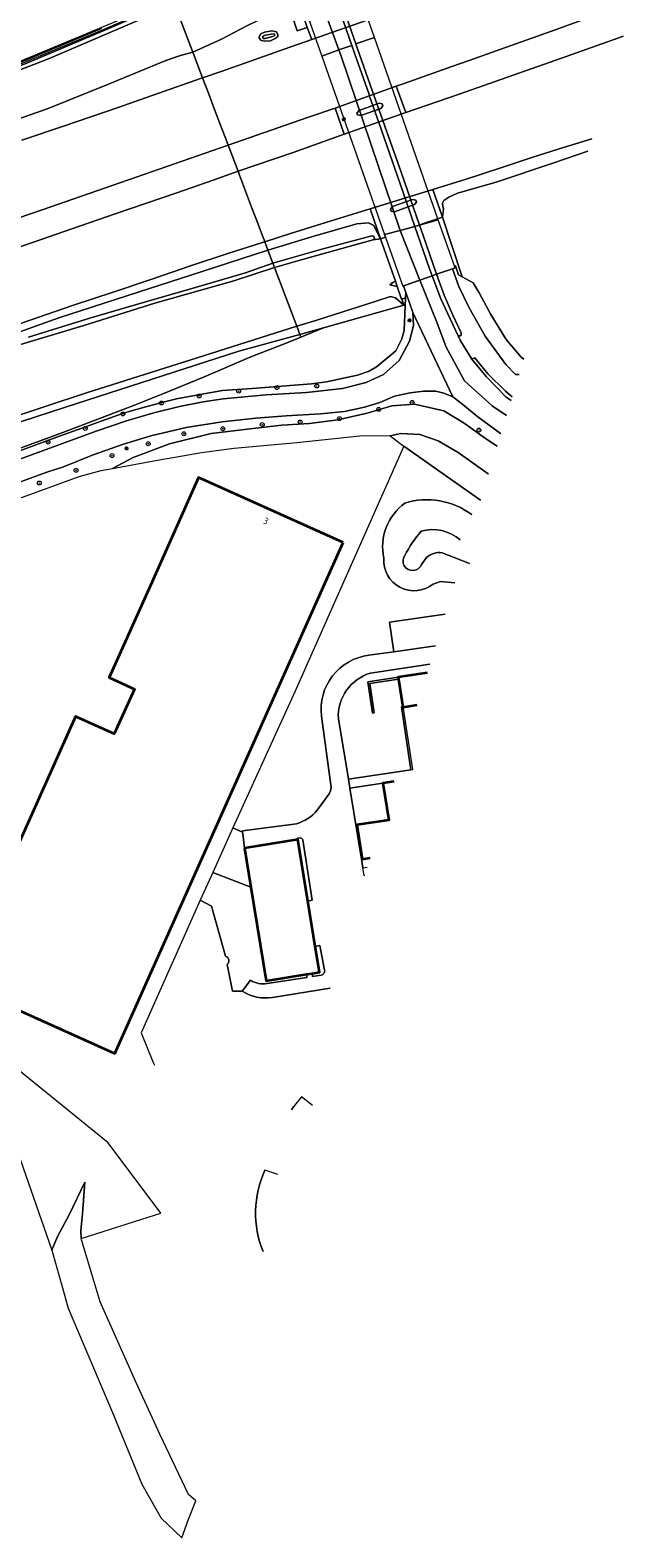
# Model space of a CAD drawing. Extents: x 152761 to 155748, y 459947 to 462743.
# Tile 48 of 256: x 154042 to 154167, y 459947 to 460258. Entities that reach past the tile are written whole.
import ezdxf
from ezdxf.enums import TextEntityAlignment as Align

# ---------------------------------------------------------------- set-up
doc = ezdxf.new("R2010")
doc.units = 0
doc.header["$LTSCALE"] = 0.75
doc.layers.get('0').update_dxf_attribs({"linetype": 'CONTINUOUS'})
for name, color, linetype, lineweight in [('B-RO-GR-BEPLANTING_CULTUUR_BOSPLANTSOEN-GV', 251, 'CONTINUOUS', 18), ('B-RO-GR-BOOM-S', 96, 'CONTINUOUS', 25), ('B-RO-GR-BOS_GEMENGD-GV', 251, 'CONTINUOUS', 13), ('B-RO-GR-BOS_LOOF-GV', 251, 'CONTINUOUS', 13), ('B-RO-GR-GRAS-GV', 251, 'CONTINUOUS', 13), ('B-RO-GR-GROENVOORZIENING-GV', 251, 'CONTINUOUS', 18), ('B-RO-GR-STRUIK-GV', 251, 'CONTINUOUS', 13), ('B-RO-IE-TERREINAFSCHEIDING_KUNSTMATIG_HEKWERK-G', 251, 'IE-TERREINAFSCHEIDING-KUNSTMATIG', 18), ('B-RO-IE-TERREINAFSCHEIDING_KUNSTMATIG_MUUR-GV', 251, 'CONTINUOUS', 18), ('B-RO-KL-ET_LS_OV_LICHTMAST-S', 251, 'CONTINUOUS', 25), ('B-RO-KW-KUNSTWERK-GV', 251, 'CONTINUOUS', 18), ('B-RO-KW-KUNSTWERK_DEK-GV', 6, 'CONTINUOUS', 18), ('B-RO-KW-KUNSTWERK_GELUIDSWERING_SCHERM-G', 251, 'CONTINUOUS', 18), ('B-RO-OG-BEBOUWING-GV', 6, 'CONTINUOUS', 35), ('B-RO-OG-BEBOUWING-T18', 1, 'CONTINUOUS', 18), ('B-RO-OG-TERREIN_CULTUURSCHEIDING-GV', 251, 'CONTINUOUS', 18), ('B-RO-OG-TERREIN_ONBEGROEID-GV', 251, 'CONTINUOUS', 18), ('B-RO-OG-WATER-GV', 251, 'CONTINUOUS', 18), ('B-RO-OG-WATER_SLOOT-GV', 251, 'CONTINUOUS', 18), ('B-RO-VH-VERHARDING_ASFALT-GV', 251, 'CONTINUOUS', 18), ('B-RO-VH-VERHARDING_BETONSTRAATSTEEN-GV', 251, 'CONTINUOUS', 18), ('B-RO-VH-VERHARDING_GESLOTEN-GV', 251, 'CONTINUOUS', 18), ('B-RO-VH-VERHARDING_HALFVERHARDING_GRIND-GV', 251, 'CONTINUOUS', 18), ('B-RO-VH-VERHARDING_OPEN-GV', 251, 'CONTINUOUS', 18), ('B-RO-VH-VERHARDING_TEGEL-GV', 251, 'CONTINUOUS', 18)]:
    doc.layers.add(name, color=color, linetype=linetype, lineweight=lineweight)
doc.styles.add('NLCS-ISO-M200-T18', font='NLCS-ISO.ttf', dxfattribs={"height": 0.36})
doc.linetypes.add('IE-TERREINAFSCHEIDING-KUNSTMATIG', pattern='A,4,[82,NLCS.SHX,S=0.75,R=90,X=0,Y=0],4,-2', length=10)

# ---------------------------------------------------------------- blocks, each defined once
blk = doc.blocks.new('SKL-ET_OV_LICHTMAST-SO')
at = {"color": 0, "linetype": 'ByBlock', "lineweight": 18}
for points in [[(-1.2, 0), (-2, 0)], [(-1.4, 1.4), (-0.9, 0.9)], [(0, 2), (0, 1.2)], [(0.9, 0.9), (1.4, 1.4)], [(2, 0), (1.2, 0)], [(-1.4, -1.4), (-0.9, -0.9)], [(0, -1.2), (0, -2)], [(0.9, -0.9), (1.4, -1.4)]]:
    blk.add_lwpolyline(points, dxfattribs=at)
blk.add_circle((0, 0), 1, dxfattribs=at)
blk = doc.blocks.new('SGR-BOOM_01-SO')
at = {"linetype": 'ByBlock', "lineweight": 18}
h = blk.add_hatch(color=0, dxfattribs=at)
h.dxf.hatch_style = 1
edge = h.paths.add_edge_path()
edge.add_arc((0, 0), 0.25, 0, 360)
at = {"color": 0, "linetype": 'ByBlock', "lineweight": 18}
for radius in [2, 0.25]:
    blk.add_circle((0, 0), radius, dxfattribs=at)

msp = doc.modelspace()

# ---------------------------------------------------------------- linework, layer by layer
at = {"layer": 'B-RO-GR-BEPLANTING_CULTUUR_BOSPLANTSOEN-GV', "flags": 128}
for points in [[(154036.107, 460046.624), (154034.392, 460046.831), (154033.179, 460046.719), (154033.185, 460045.291), (154046.776, 460006.429), (154047.996, 460009.216), (154050.361, 460013.709), (154053.609, 460020.467), (154053.107, 460013.929), (154052.798, 460010.489), (154052.821, 460008.807), (154065.339, 460012.83), (154069.244, 460014.081), (154058.429, 460028.581)], [(154053.107, 460013.929), (154053.609, 460020.467), (154050.361, 460013.709), (154047.996, 460009.216), (154046.776, 460006.429), (154048.562, 460000.125), (154048.597, 460000), (154048.632, 459999.875), (154050.16, 459994.479), (154059.437, 459972.583), (154065.37, 459958.179), (154069.333, 459951.146), (154073.566, 459947.111), (154074.911, 459950.745), (154076.49, 459954.749), (154074.941, 459956.042), (154069.057, 459968.489), (154064.043, 459979.416), (154056.779, 459995.759), (154055.531, 459999.875), (154055.493, 460000), (154055.455, 460000.125), (154052.821, 460008.807), (154052.798, 460010.489)]]:
    msp.add_lwpolyline(points, close=True, dxfattribs=at)
at = {"layer": 'B-RO-GR-BOS_GEMENGD-GV', "flags": 128}
for points in [[(154157.247, 460232.978), (154150.015, 460230.532), (154138.337, 460226.647), (154130.383, 460224.316), (154128.603, 460223.546), (154127.549, 460222.806), (154127.303, 460222.318), (154127.336, 460221.66), (154127.499, 460221.045), (154127.317, 460219.393), (154131.372, 460207.089), (154133.612, 460205.875), (154134.832, 460203.813), (154137.27, 460199.343), (154140.41, 460194.156), (154143.535, 460190.563), (154144.051, 460190.11)], [(154026.461, 460164.492), (154044.877, 460171.189), (154055.915, 460175.251), (154062.166, 460177.393), (154067.822, 460179.037), (154073.106, 460180.373), (154077.97, 460181.351), (154082.093, 460181.957), (154090.984, 460182.737), (154099.296, 460183.248), (154106.718, 460184.069), (154111.549, 460185.297), (154115.128, 460186.94), (154118.39, 460189.813), (154120.528, 460193.844), (154121.302, 460197.048), (154121.193, 460199.721), (154120.434, 460201.933), (154119.749, 460203.9), (154119.7, 460202.762), (154119.413, 460196.056), (154118.928, 460194.33), (154117.655, 460191.847), (154115.654, 460190.097), (154113.686, 460188.566), (154112.17, 460187.659), (154109.807, 460186.846), (154106.926, 460186.188), (154103.41, 460185.439), (154100.332, 460185.03), (154088.082, 460184.094), (154082.004, 460183.656), (154076.613, 460182.719), (154072.488, 460181.938), (154069.75, 460181.233), (154066.186, 460180.315), (154061.774, 460179.051), (154061.388, 460178.941), (154046.905, 460173.69), (154025.639, 460165.878)]]:
    msp.add_lwpolyline(points, dxfattribs=at)
at = {"layer": 'B-RO-GR-BOS_LOOF-GV', "flags": 128}
for points in [[(153796.957, 460167.274), (153827.252, 460177.623), (153861.283, 460189.176), (153881.46, 460196.148), (153891.383, 460199.577), (153917.903, 460208.707), (153947.768, 460219.056), (153981.909, 460230.868), (154005.853, 460239.247), (154006.642, 460239.519), (154007.841, 460239.943), (154016.154, 460242.852), (154034.756, 460249.396), (154041.084, 460251.602), (154057.009, 460258.317)], [(154135.102, 460161.037), (154119.363, 460172.205), (154096.9, 460121.511), (154084.131, 460093.468)], [(154132.848, 460148.025), (154127.205, 460150.217)], [(154127.205, 460150.217), (154132.848, 460148.025)], [(154124.026, 460149.207), (154122.999, 460147.799)], [(154122.999, 460147.799), (154124.026, 460149.207)], [(154125.37, 460143.748), (154126.903, 460144.271), (154129.867, 460144.032)], [(154129.867, 460144.032), (154126.903, 460144.271), (154125.37, 460143.748)], [(154112.099, 460129.066), (154117.249, 460129.754), (154116.372, 460135.908), (154127.877, 460137.564)], [(154101.503, 460097.112), (154103.957, 460100.521), (154104.251, 460101.127), (154104.341, 460101.794), (154102.377, 460116.525)], [(154084.131, 460093.468), (154086.117, 460092.601), (154086.089, 460092.861), (154097.196, 460094.339)], [(154082.604, 460067.007), (154079.677, 460077.373), (154077.337, 460078.601), (154065.187, 460051.238), (154067.655, 460045.108), (154067.926, 460044.557)], [(154086.052, 460059.813), (154084.056, 460059.831), (154082.918, 460065.307)], [(154104.132, 460060.428), (154092.269, 460058.548)], [(154096.168, 460035.35), (154096.606, 460035.978)]]:
    msp.add_lwpolyline(points, dxfattribs=at)
at = {"layer": 'B-RO-GR-BOS_LOOF-GV'}
for points in [[(154119.567, 460160.441, 0.2979672), (154115.21, 460149.081)], [(154115.21, 460149.081, -0.2979672), (154119.567, 460160.441)], [(154133.315, 460158.074, 0.2409756), (154119.567, 460160.441)], [(154119.567, 460160.441, -0.2409756), (154133.315, 460158.074)], [(154119.516, 460149.656, -0.0535765), (154122.901, 460154.635)], [(154122.901, 460154.635, 0.0535765), (154119.516, 460149.656)], [(154122.901, 460154.635, -0.2566604), (154130.963, 460152.854)], [(154130.963, 460152.854, 0.2566604), (154122.901, 460154.635)], [(154122.999, 460147.799, -1.1171965), (154119.516, 460149.656)], [(154119.516, 460149.656, 1.1171965), (154122.999, 460147.799)], [(154127.205, 460150.217, 0.2333395), (154124.026, 460149.207)], [(154124.026, 460149.207, -0.2333395), (154127.205, 460150.217)], [(154115.21, 460149.081, 0.6554409), (154125.37, 460143.748)], [(154125.37, 460143.748, -0.6554409), (154115.21, 460149.081)], [(154102.377, 460116.525, -0.4152651), (154112.099, 460129.066)], [(154097.196, 460094.339, 0.1412819), (154101.503, 460097.112)], [(154082.918, 460065.307, 0.6224141), (154082.604, 460067.007)], [(154092.269, 460058.548, -0.1912205), (154086.052, 460059.813)], [(154090.337, 460006.153, -0.2068485), (154090.712, 460022.914)]]:
    msp.add_lwpolyline(points, format="xyb", dxfattribs=at)
at = {"layer": 'B-RO-GR-GRAS-GV', "flags": 128}
for points in [[(153798.359, 460166.407), (153830.89, 460177.263), (153864.839, 460188.833), (153902.122, 460201.774), (153950.017, 460218.101), (153980.307, 460228.775), (154004.54, 460237.062), (154016.561, 460241.318), (154031.311, 460246.317), (154046.108, 460252.042), (154064.373, 460259.896), (154072.171, 460263.127), (154071.839, 460264.004), (154057.254, 460257.742), (154041.309, 460251.018), (154034.962, 460248.806), (154016.36, 460242.262), (153982.114, 460230.278), (153947.972, 460218.465), (153918.107, 460208.117), (153891.587, 460198.986), (153861.485, 460188.585), (153827.454, 460177.032), (153797.159, 460166.683)], [(154033.655, 460237.471), (154046.071, 460241.814), (154058.476, 460246.83), (154070.266, 460251.699), (154073.333, 460252.755), (154075.865, 460253.389), (154072.171, 460263.127)], [(154064.373, 460259.896), (154046.108, 460252.042), (154031.311, 460246.317), (154016.561, 460241.318), (154004.54, 460237.062), (153980.307, 460228.775), (153950.017, 460218.101), (153902.122, 460201.774), (153864.839, 460188.833), (153830.89, 460177.263), (153798.359, 460166.407)], [(154041.99, 460194.633), (154054.836, 460198.614), (154065.927, 460201.891), (154076.626, 460205), (154086.707, 460207.947), (154092.346, 460209.947), (154091.331, 460212.621), (154077.783, 460208.184), (154064.607, 460203.925), (154048.254, 460198.642), (154033.622, 460193.448)], [(154040.32, 460193.177), (154053.431, 460197.074), (154068.048, 460201.672), (154084.285, 460206.299), (154092.7, 460209.013), (154092.346, 460209.947), (154086.707, 460207.947), (154076.626, 460205), (154065.927, 460201.891), (154054.836, 460198.614), (154041.99, 460194.633)], [(153854.728, 460114.06), (153871.464, 460119.944), (153901.272, 460130.017), (153942.862, 460144.309), (153981.461, 460157.434), (153986.646, 460159.429), (154013.291, 460168.413), (154049.626, 460180.214), (154085.331, 460191.743), (154097.932, 460195.22), (154097.298, 460196.893), (154076.745, 460190.424), (154053.916, 460183.19), (154027.931, 460174.574), (154021.484, 460172.388), (154006.432, 460167.282), (153981.087, 460158.834), (153970.751, 460155.348), (153939.045, 460144.82), (153908.232, 460133.886), (153877.324, 460123.163), (153852.487, 460114.79)], [(153862.529, 460111.516), (153872.771, 460115.065), (153919.883, 460130.409), (153983.341, 460151.167), (154005.845, 460159.105), (154027.539, 460167.067), (154049.077, 460174.995), (154063.823, 460180.61), (154069.697, 460182.956), (154078.084, 460186.407), (154087.827, 460190.619), (154095.425, 460193.575), (154098.139, 460194.676), (154097.932, 460195.22), (154085.331, 460191.743), (154049.626, 460180.214), (154013.291, 460168.413), (153986.646, 460159.429), (153981.461, 460157.434), (153942.862, 460144.309), (153901.272, 460130.017), (153871.464, 460119.944), (153854.728, 460114.06)]]:
    msp.add_lwpolyline(points, dxfattribs=at)
for points in [[(154114.534, 460214.933), (154113.719, 460216.483), (154113.15, 460217.675), (154112.059, 460218.213), (154109.68, 460217.99), (154100.566, 460215.39), (154091.331, 460212.621), (154092.346, 460209.947), (154102.448, 460212.808), (154112.727, 460215.568), (154113.151, 460215.499), (154113.288, 460214.936), (154113.047, 460214.696)], [(154092.346, 460209.947), (154092.7, 460209.013), (154099.899, 460211.104), (154110.295, 460213.998), (154113.047, 460214.696), (154113.288, 460214.936), (154113.151, 460215.499), (154112.727, 460215.568), (154102.448, 460212.808)], [(154117.97, 460205.117), (154117.588, 460206.209), (154117.034, 460205.924), (154116.478, 460205.466)], [(154119.33, 460201.231), (154117.595, 460202.766), (154116.575, 460203.02), (154113.646, 460202.052), (154101.418, 460198.19), (154097.298, 460196.893), (154097.932, 460195.22), (154102.772, 460196.555)], [(154098.139, 460194.676), (154102.772, 460196.555), (154097.932, 460195.22)]]:
    msp.add_lwpolyline(points, close=True, dxfattribs=at)
at = {"layer": 'B-RO-GR-GROENVOORZIENING-GV', "flags": 128}
for points in [[(154072.171, 460263.127), (154075.865, 460253.389), (154081.757, 460256.076), (154086.981, 460258.853), (154092.686, 460261.606), (154097.422, 460263.823), (154094.3, 460272.483), (154093.108, 460271.672), (154089.745, 460270.186), (154082.265, 460267.309)], [(154075.865, 460253.389), (154077.867, 460248.116), (154081.669, 460249.441), (154088.675, 460251.887), (154094.703, 460254.039), (154100.348, 460256.034), (154099.441, 460258.53), (154097.386, 460257.809), (154096.667, 460259.855), (154098.722, 460260.577), (154097.422, 460263.823), (154092.686, 460261.606), (154086.981, 460258.853), (154081.757, 460256.076)], [(154093.084, 460257.612), (154093.376, 460257.004), (154093.384, 460256.655), (154092.854, 460256.266), (154091.892, 460255.751), (154090.697, 460255.709), (154089.962, 460255.804), (154089.559, 460256.283), (154089.496, 460256.568), (154089.861, 460257.178), (154090.644, 460257.543), (154092.111, 460257.827)], [(154085.175, 460228.849), (154096.534, 460232.714), (154107.045, 460236.52), (154105.155, 460241.866), (154099.496, 460239.94), (154083.129, 460234.241)], [(154091.331, 460212.621), (154100.566, 460215.39), (154109.68, 460217.99), (154112.059, 460218.213), (154113.15, 460217.675), (154113.719, 460216.483), (154114.534, 460214.933), (154112.412, 460221.125), (154104.365, 460218.623), (154095.994, 460216.015), (154090.678, 460214.346)]]:
    msp.add_lwpolyline(points, close=True, dxfattribs=at)
for points in [[(154166.722, 460263.757), (154165.129, 460263.194), (154156.964, 460260.344), (154149.732, 460257.781), (154139.317, 460254.052), (154132.805, 460251.727), (154129.248, 460250.458), (154119.42, 460246.968), (154117.734, 460246.373), (154119.742, 460240.957), (154130.746, 460244.771), (154150.633, 460251.742), (154163.443, 460256.326), (154164.555, 460256.719)], [(154040.633, 460235.242), (154049.443, 460238.213), (154060.245, 460241.943), (154068.679, 460244.883), (154077.656, 460248.043), (154077.867, 460248.116), (154075.865, 460253.389), (154073.333, 460252.755), (154070.266, 460251.699), (154058.476, 460246.83), (154046.071, 460241.814), (154033.655, 460237.471)], [(154037.849, 460212.464), (154050.938, 460216.98), (154059.851, 460220.074), (154072.563, 460224.442), (154080.026, 460227.029), (154085.175, 460228.849), (154083.129, 460234.241), (154061.038, 460226.524), (154044.799, 460220.937), (154009.863, 460208.929)], [(154158.036, 460235.541), (154151.328, 460233.467), (154145.516, 460231.607), (154140.118, 460229.868), (154135.111, 460228.196), (154131.954, 460227.153), (154128.409, 460226.096), (154125.286, 460225.137), (154127.317, 460219.393), (154127.499, 460221.045), (154127.336, 460221.66), (154127.303, 460222.318), (154127.549, 460222.806), (154128.603, 460223.546), (154130.383, 460224.316), (154138.337, 460226.647), (154150.015, 460230.532), (154157.247, 460232.978)], [(154033.622, 460193.448), (154048.254, 460198.642), (154064.607, 460203.925), (154077.783, 460208.184), (154091.331, 460212.621), (154090.678, 460214.346), (154090.197, 460214.195), (154083.097, 460211.928), (154075.587, 460209.432), (154067.206, 460206.561), (154059.413, 460203.929), (154051.086, 460201.167), (154037.009, 460196.325)]]:
    msp.add_lwpolyline(points, dxfattribs=at)
at = {"layer": 'B-RO-GR-STRUIK-GV', "flags": 128}
msp.add_lwpolyline([(154117.97, 460205.117), (154116.478, 460205.466), (154117.034, 460205.924), (154117.588, 460206.209), (154114.534, 460214.933), (154113.047, 460214.696), (154110.295, 460213.998), (154099.899, 460211.104), (154092.7, 460209.013), (154097.298, 460196.893), (154101.418, 460198.19), (154113.646, 460202.052), (154116.575, 460203.02), (154117.595, 460202.766), (154119.33, 460201.231), (154118.893, 460202.479), (154118.806, 460202.729)], close=True, dxfattribs=at)
msp.add_lwpolyline([(154027.931, 460174.574), (154053.916, 460183.19), (154076.745, 460190.424), (154097.298, 460196.893), (154092.7, 460209.013), (154084.285, 460206.299), (154068.048, 460201.672), (154053.431, 460197.074), (154040.32, 460193.177)], dxfattribs=at)
at = {"layer": 'B-RO-IE-TERREINAFSCHEIDING_KUNSTMATIG_HEKWERK-G', "flags": 128}
for points in [[(154006.642, 460239.519), (154037.802, 460250.543), (154063.536, 460261.222), (154092.986, 460273.757), (154091.901, 460277.037), (154093.965, 460277.809)], [(154135.102, 460161.037), (154119.363, 460172.205)]]:
    msp.add_lwpolyline(points, dxfattribs=at)
at = {"layer": 'B-RO-IE-TERREINAFSCHEIDING_KUNSTMATIG_MUUR-GV', "flags": 128}
for points in [[(153797.159, 460166.683), (153827.454, 460177.032), (153861.485, 460188.585), (153891.587, 460198.986), (153918.107, 460208.117), (153947.972, 460218.465), (153982.114, 460230.278), (154016.36, 460242.262), (154034.962, 460248.806), (154041.309, 460251.018), (154057.254, 460257.742), (154071.839, 460264.004)], [(154057.009, 460258.317), (154041.084, 460251.602), (154034.756, 460249.396), (154016.154, 460242.852), (154007.841, 460239.943), (154006.642, 460239.519), (154005.853, 460239.247), (153981.909, 460230.868), (153947.768, 460219.056), (153917.903, 460208.707), (153891.383, 460199.577), (153881.46, 460196.148), (153861.283, 460189.176), (153827.252, 460177.623), (153796.957, 460167.274)]]:
    msp.add_lwpolyline(points, dxfattribs=at)
for points in [[(154118.22, 460124.165), (154118.163, 460124.541), (154111.917, 460123.596), (154112.884, 460117.142), (154113.25, 460117.197), (154112.338, 460123.284)], [(154119.246, 460118.104), (154119.202, 460118.399), (154119.105, 460118.385), (154119.094, 460118.454), (154118.825, 460118.414), (154120.808, 460105.474), (154121.174, 460105.528)]]:
    msp.add_lwpolyline(points, close=True, dxfattribs=at)
at = {"layer": 'B-RO-KW-KUNSTWERK-GV', "flags": 128}
for points in [[(154114.602, 460241.833), (154115.028, 460242.353), (154114.895, 460242.756), (154114.236, 460242.887), (154110.096, 460241.411), (154109.673, 460240.874), (154109.775, 460240.506), (154110.465, 460240.365)], [(154121.516, 460221.996), (154121.943, 460222.517), (154121.809, 460222.919), (154121.151, 460223.051), (154117.01, 460221.574), (154116.588, 460221.038), (154116.689, 460220.67), (154117.38, 460220.529)]]:
    msp.add_lwpolyline(points, close=True, dxfattribs=at)
at = {"layer": 'B-RO-KW-KUNSTWERK_DEK-GV', "flags": 128}
msp.add_lwpolyline([(154101.115, 460276.15), (154094.893, 460274.011), (154102.42, 460252.609), (154115.368, 460215.794), (154119.099, 460205.186), (154125.187, 460207.308), (154126.086, 460207.621), (154129.891, 460208.947), (154126.434, 460218.823), (154113.261, 460256.457), (154105.803, 460277.762), (154102.089, 460276.485)], close=True, dxfattribs=at)
at = {"layer": 'B-RO-KW-KUNSTWERK_GELUIDSWERING_SCHERM-G', "flags": 128}
msp.add_lwpolyline([(153741.853, 460148.334), (153762.497, 460155.123), (153796.743, 460166.892), (153827.364, 460177.286), (153861.284, 460188.795), (153891.55, 460199.218), (153917.855, 460208.348), (153947.867, 460218.757), (153982.04, 460230.495), (154015.344, 460242.143), (154034.487, 460248.949), (154041.227, 460251.361), (154057.127, 460257.981), (154071.715, 460264.331)], dxfattribs=at)
at = {"layer": 'B-RO-OG-BEBOUWING-GV', "flags": 128}
for points in [[(154106.856, 460152.346), (154077.038, 460165.729), (154067.656, 460144.712), (154058.618, 460124.464), (154063.834, 460122.105), (154061.726, 460117.384), (154059.68, 460112.884), (154051.674, 460116.461), (154029.162, 460066.113), (154032.025, 460064.821), (154030.019, 460060.34), (154031.947, 460059.474), (154059.812, 460046.962)], [(154086.475, 460089.272), (154087.791, 460081.23), (154090.947, 460061.951), (154099.334, 460063.295), (154100.434, 460063.472), (154101.933, 460063.712), (154101.074, 460069.02), (154099.561, 460078.377), (154097.509, 460091.064), (154097.466, 460091.057)]]:
    msp.add_lwpolyline(points, close=True, dxfattribs=at)
for points in [[(154124.146, 460125.444), (154118.163, 460124.541), (154118.22, 460124.165), (154119.094, 460118.454), (154119.105, 460118.385), (154119.202, 460118.399), (154122.111, 460118.836)], [(154117.245, 460103.025), (154115.038, 460102.693), (154116.213, 460095.084), (154109.674, 460094.094), (154110.74, 460087.044), (154112.402, 460087.293)]]:
    msp.add_lwpolyline(points, dxfattribs=at)
at = {"layer": 'B-RO-OG-TERREIN_CULTUURSCHEIDING-GV', "flags": 128}
for points in [[(154144.051, 460190.11), (154143.535, 460190.563), (154140.41, 460194.156), (154137.27, 460199.343), (154134.832, 460203.813), (154133.612, 460205.875), (154131.372, 460207.089), (154130.614, 460207.5), (154129.972, 460209.344), (154129.777, 460209.273), (154129.891, 460208.947), (154129.353, 460208.76), (154130.678, 460205.09), (154132.781, 460200.686), (154136.065, 460194.865), (154140.328, 460189.03), (154142.351, 460186.994), (154143.088, 460186.982)], [(154025.639, 460165.878), (154046.905, 460173.69), (154061.388, 460178.941), (154061.774, 460179.051), (154066.186, 460180.315), (154069.75, 460181.233), (154072.488, 460181.938), (154076.613, 460182.719), (154082.004, 460183.656), (154088.082, 460184.094), (154100.332, 460185.03), (154103.41, 460185.439), (154106.926, 460186.188), (154109.807, 460186.846), (154112.17, 460187.659), (154113.686, 460188.566), (154115.654, 460190.097), (154117.655, 460191.847), (154118.928, 460194.33), (154119.413, 460196.056), (154119.7, 460202.762), (154118.893, 460202.479), (154119.33, 460201.231), (154102.772, 460196.555), (154098.139, 460194.676), (154095.425, 460193.575), (154087.827, 460190.619), (154078.084, 460186.407), (154069.697, 460182.956), (154063.823, 460180.61), (154049.077, 460174.995), (154027.539, 460167.067)], [(154004.028, 460148.297), (154052.467, 460165.925), (154056.979, 460167.158), (154059.33, 460167.59), (154063.575, 460169.881), (154071.055, 460172.659), (154079.631, 460174.827), (154087.666, 460175.739), (154094.197, 460176.503), (154099.888, 460176.868), (154105.703, 460177.585), (154111.745, 460179.023), (154116.894, 460180.477), (154121.523, 460180.843), (154127.566, 460179.498), (154131.764, 460176.905), (154136.156, 460173.777), (154138.534, 460172.186)], [(154139.318, 460174.733), (154139.256, 460174.77), (154134.589, 460178.219), (154131.113, 460181.036), (154129.396, 460182.333), (154127.601, 460183.141), (154125.899, 460183.523), (154123.401, 460183.516), (154120.612, 460183.183), (154117.428, 460182.485), (154114.393, 460181.155), (154111.255, 460180.253), (154107.124, 460179.325), (154102.18, 460178.851), (154095.097, 460178.41), (154088.862, 460177.932), (154081.909, 460177.169), (154074.514, 460176.024), (154067.202, 460174.346), (154061.539, 460172.619), (154055.332, 460170.397), (154049.186, 460167.917), (154045.78, 460166.84), (154025.853, 460159.524)], [(154138.534, 460172.186), (154136.156, 460173.777), (154131.764, 460176.905), (154127.566, 460179.498), (154121.523, 460180.843), (154116.894, 460180.477), (154111.745, 460179.023), (154105.703, 460177.585), (154099.888, 460176.868), (154094.197, 460176.503), (154087.666, 460175.739), (154079.631, 460174.827), (154071.055, 460172.659), (154063.575, 460169.881), (154059.33, 460167.59), (154067.825, 460169.151), (154077.672, 460170.853), (154084.399, 460171.774), (154097.319, 460172.954), (154110.882, 460174.351), (154116.541, 460174.286), (154118.684, 460174.778), (154122.647, 460174.592), (154126.412, 460173.268), (154130.541, 460170.898), (154136.738, 460166.476), (154136.771, 460166.458)], [(154136.771, 460166.458), (154136.738, 460166.476), (154130.541, 460170.898), (154126.412, 460173.268), (154122.647, 460174.592), (154118.684, 460174.778), (154116.541, 460174.286), (154119.363, 460172.205), (154135.102, 460161.037)], [(154107.927, 460103.544), (154120.808, 460105.474), (154118.825, 460118.414), (154119.094, 460118.454), (154118.22, 460124.165), (154112.338, 460123.284), (154113.25, 460117.197), (154112.884, 460117.142), (154111.917, 460123.596), (154118.163, 460124.541), (154124.146, 460125.444)], [(154124.701, 460127.247), (154112.488, 460125.418)], [(154105.838, 460115.982), (154107.927, 460103.544)], [(154098.064, 460091.444), (154097.423, 460091.364), (154097.466, 460091.057), (154097.509, 460091.064), (154099.561, 460078.377), (154100.462, 460078.613), (154098.49, 460091.019)], [(154103.005, 460064.155), (154102.056, 460069.205), (154101.074, 460069.02), (154101.933, 460063.712), (154100.434, 460063.472), (154100.534, 460062.843), (154102.327, 460063.144)], [(154100.49, 460036.281), (154098.241, 460038.025), (154096.81, 460036.27), (154096.168, 460035.35)], [(154093.342, 460022.013), (154090.712, 460022.914)]]:
    msp.add_lwpolyline(points, dxfattribs=at)
at = {"layer": 'B-RO-OG-TERREIN_CULTUURSCHEIDING-GV'}
for points in [[(154112.488, 460125.418, 0.344887), (154105.838, 460115.982)], [(154098.49, 460091.019, 0.2737967), (154098.064, 460091.444)], [(154102.327, 460063.144, 0.4210514), (154103.005, 460064.155)], [(154090.712, 460022.914, 0.2068485), (154090.337, 460006.153)]]:
    msp.add_lwpolyline(points, format="xyb", dxfattribs=at)
at = {"layer": 'B-RO-OG-TERREIN_CULTUURSCHEIDING-GV', "flags": 128}
msp.add_lwpolyline([(154115.038, 460102.693), (154108.221, 460101.643), (154110.584, 460087.023), (154110.74, 460087.044), (154109.674, 460094.094), (154116.213, 460095.084)], close=True, dxfattribs=at)
at = {"layer": 'B-RO-OG-TERREIN_ONBEGROEID-GV', "flags": 128}
msp.add_lwpolyline([(154141.675, 460182.389), (154140.315, 460183.496), (154136.669, 460187.12), (154133.928, 460190.37), (154133.481, 460190.187), (154133.356, 460190.136), (154136.274, 460186.515), (154140.42, 460182.296), (154141.424, 460181.573)], dxfattribs=at)
at = {"layer": 'B-RO-OG-WATER-GV', "flags": 128}
msp.add_lwpolyline([(154090.807, 460256.908), (154090.259, 460256.712), (154090.254, 460256.496), (154090.377, 460256.262), (154090.735, 460256.242), (154092.557, 460256.75), (154092.755, 460256.938), (154092.692, 460257.131), (154092.384, 460257.229)], close=True, dxfattribs=at)
at = {"layer": 'B-RO-OG-WATER_SLOOT-GV', "flags": 128}
for points in [[(154090.644, 460257.543), (154089.861, 460257.178), (154089.496, 460256.568), (154089.559, 460256.283), (154089.962, 460255.804), (154090.697, 460255.709), (154091.892, 460255.751), (154092.854, 460256.266), (154093.384, 460256.655), (154093.376, 460257.004), (154093.084, 460257.612), (154092.111, 460257.827)], [(154090.807, 460256.908), (154092.384, 460257.229), (154092.692, 460257.131), (154092.755, 460256.938), (154092.557, 460256.75), (154090.735, 460256.242), (154090.377, 460256.262), (154090.254, 460256.496), (154090.259, 460256.712)]]:
    msp.add_lwpolyline(points, close=True, dxfattribs=at)
at = {"layer": 'B-RO-VH-VERHARDING_ASFALT-GV', "flags": 128}
for points in [[(154102.089, 460276.485), (154106.124, 460264.594), (154109.451, 460255.104), (154113.261, 460256.457), (154105.803, 460277.762)], [(154098.157, 460275.133), (154094.893, 460274.011), (154102.42, 460252.609), (154105.956, 460253.864)], [(154098.157, 460275.133), (154105.956, 460253.864), (154108.595, 460254.801), (154103.441, 460269.708), (154101.115, 460276.15)], [(154109.451, 460255.104), (154109.73, 460254.308), (154112.82, 460245.511), (154118.766, 460228.647), (154122.546, 460217.759), (154126.434, 460218.823), (154113.261, 460256.457)], [(154102.42, 460252.609), (154115.368, 460215.794), (154118.565, 460216.669), (154106.418, 460252.605), (154105.956, 460253.864)], [(154105.956, 460253.864), (154106.418, 460252.605), (154118.565, 460216.669), (154121.61, 460217.502), (154119.114, 460224.688), (154114.173, 460238.911), (154112.281, 460244.357), (154112.1, 460244.879), (154109.547, 460252.049), (154108.595, 460254.801)], [(154122.546, 460217.759), (154123.221, 460215.812), (154126.086, 460207.621), (154129.891, 460208.947), (154126.434, 460218.823)], [(154115.368, 460215.794), (154119.099, 460205.186), (154122.662, 460206.428), (154118.565, 460216.669)], [(154118.565, 460216.669), (154122.662, 460206.428), (154125.187, 460207.308), (154124.58, 460208.953), (154121.61, 460217.502)]]:
    msp.add_lwpolyline(points, close=True, dxfattribs=at)
for points in [[(154143.088, 460186.982), (154142.351, 460186.994), (154140.328, 460189.03), (154136.065, 460194.865), (154132.781, 460200.686), (154130.678, 460205.09), (154129.353, 460208.76), (154126.086, 460207.621), (154127.612, 460203.292), (154129.397, 460199.185), (154131.18, 460195.559), (154131.155, 460195.086), (154131.031, 460194.934), (154130.531, 460194.905), (154130.995, 460193.925), (154133.356, 460190.136), (154133.481, 460190.187), (154133.928, 460190.37), (154136.669, 460187.12), (154140.315, 460183.496), (154141.675, 460182.389)], [(154140.474, 460178.487), (154137.504, 460180.512), (154131.823, 460185.677), (154128.035, 460192.564), (154126.141, 460197.73), (154122.662, 460206.428), (154119.278, 460205.249), (154119.749, 460203.9), (154120.434, 460201.933), (154121.193, 460199.721), (154129.396, 460182.333), (154131.113, 460181.036), (154134.589, 460178.219), (154139.256, 460174.77), (154139.318, 460174.733)], [(154141.424, 460181.573), (154140.42, 460182.296), (154136.274, 460186.515), (154133.356, 460190.136), (154130.995, 460193.925), (154130.531, 460194.905), (154128.862, 460198.429), (154126.947, 460202.538), (154125.187, 460207.308), (154122.662, 460206.428), (154126.141, 460197.73), (154128.035, 460192.564), (154131.823, 460185.677), (154137.504, 460180.512), (154140.474, 460178.487)], [(154025.853, 460159.524), (154045.78, 460166.84), (154049.186, 460167.917), (154055.332, 460170.397), (154061.539, 460172.619), (154067.202, 460174.346), (154074.514, 460176.024), (154081.909, 460177.169), (154088.862, 460177.932), (154095.097, 460178.41), (154102.18, 460178.851), (154107.124, 460179.325), (154111.255, 460180.253), (154114.393, 460181.155), (154117.428, 460182.485), (154120.612, 460183.183), (154123.401, 460183.516), (154125.899, 460183.523), (154127.601, 460183.141), (154129.396, 460182.333), (154121.193, 460199.721), (154121.302, 460197.048), (154120.528, 460193.844), (154118.39, 460189.813), (154115.128, 460186.94), (154111.549, 460185.297), (154106.718, 460184.069), (154099.296, 460183.248), (154090.984, 460182.737), (154082.093, 460181.957), (154077.97, 460181.351), (154073.106, 460180.373), (154067.822, 460179.037), (154062.166, 460177.393), (154055.915, 460175.251), (154044.877, 460171.189), (154026.461, 460164.492)], [(154125.867, 460131.037), (154117.249, 460129.754), (154112.099, 460129.066)], [(154112.488, 460125.418), (154124.701, 460127.247)], [(154102.377, 460116.525), (154104.341, 460101.794), (154104.251, 460101.127), (154103.957, 460100.521), (154101.503, 460097.112)], [(154111.296, 460083.701), (154111.144, 460083.676), (154110.88, 460085.224), (154110.584, 460087.023), (154108.221, 460101.643), (154107.927, 460103.544), (154105.838, 460115.982)], [(154120.808, 460105.474), (154107.927, 460103.544), (154108.221, 460101.643), (154115.038, 460102.693), (154117.245, 460103.025)], [(154097.196, 460094.339), (154086.089, 460092.861), (154086.117, 460092.601), (154086.153, 460092.264), (154086.475, 460089.272), (154097.466, 460091.057), (154097.423, 460091.364), (154098.064, 460091.444)], [(154098.49, 460091.019), (154100.462, 460078.613), (154099.561, 460078.377), (154101.074, 460069.02), (154102.056, 460069.205), (154103.005, 460064.155)], [(154112.402, 460087.293), (154110.74, 460087.044), (154110.584, 460087.023), (154110.88, 460085.224), (154111.808, 460085.364)], [(154102.327, 460063.144), (154100.534, 460062.843), (154100.434, 460063.472), (154099.334, 460063.295), (154099.323, 460062.656), (154091.153, 460061.38)], [(154087.762, 460062.065), (154086.052, 460059.813)], [(154092.269, 460058.548), (154104.132, 460060.428)]]:
    msp.add_lwpolyline(points, dxfattribs=at)
at = {"layer": 'B-RO-VH-VERHARDING_ASFALT-GV'}
for points in [[(154112.099, 460129.066, 0.4152651), (154102.377, 460116.525)], [(154105.838, 460115.982, -0.344887), (154112.488, 460125.418)], [(154101.503, 460097.112, -0.1412819), (154097.196, 460094.339)], [(154098.064, 460091.444, -0.2737967), (154098.49, 460091.019)], [(154103.005, 460064.155, -0.4210514), (154102.327, 460063.144)], [(154086.052, 460059.813, 0.1912205), (154092.269, 460058.548)], [(154091.153, 460061.38, -0.187302), (154087.762, 460062.065)]]:
    msp.add_lwpolyline(points, format="xyb", dxfattribs=at)
at = {"layer": 'B-RO-VH-VERHARDING_BETONSTRAATSTEEN-GV', "flags": 128}
msp.add_lwpolyline([(154127.317, 460219.393), (154123.154, 460217.992), (154122.541, 460217.774), (154121.629, 460217.449), (154121.61, 460217.502), (154118.565, 460216.669), (154115.368, 460215.794), (154115.545, 460215.291), (154114.534, 460214.933), (154117.588, 460206.209), (154117.97, 460205.117), (154118.806, 460202.729), (154118.893, 460202.479), (154119.7, 460202.762), (154119.749, 460203.9), (154119.278, 460205.249), (154122.662, 460206.428), (154125.187, 460207.308), (154126.086, 460207.621), (154129.353, 460208.76), (154129.891, 460208.947), (154129.777, 460209.273), (154129.972, 460209.344), (154130.614, 460207.5), (154131.372, 460207.089)], close=True, dxfattribs=at)
msp.add_lwpolyline([(154127.877, 460137.564), (154116.372, 460135.908), (154117.249, 460129.754), (154125.867, 460131.037)], dxfattribs=at)
at = {"layer": 'B-RO-VH-VERHARDING_GESLOTEN-GV', "flags": 128}
for points in [[(154112.97, 460260.396), (154100.348, 460256.034), (154094.703, 460254.039), (154088.675, 460251.887), (154081.669, 460249.441), (154077.867, 460248.116), (154079.068, 460244.947), (154080.329, 460241.625), (154081.577, 460238.333), (154082.838, 460235.01), (154083.129, 460234.241), (154099.496, 460239.94), (154105.155, 460241.866), (154117.734, 460246.373), (154119.42, 460246.968), (154129.248, 460250.458), (154132.805, 460251.727), (154139.317, 460254.052), (154149.732, 460257.781), (154156.964, 460260.344)], [(154164.555, 460256.719), (154163.443, 460256.326), (154150.633, 460251.742), (154130.746, 460244.771), (154119.742, 460240.957), (154107.045, 460236.52), (154096.534, 460232.714), (154085.175, 460228.849), (154085.469, 460228.074), (154086.732, 460224.746), (154087.97, 460221.483), (154089.301, 460217.971), (154090.217, 460215.559), (154090.534, 460214.724), (154090.678, 460214.346), (154095.994, 460216.015), (154104.365, 460218.623), (154112.412, 460221.125), (154125.286, 460225.137), (154128.409, 460226.096), (154131.954, 460227.153), (154135.111, 460228.196), (154140.118, 460229.868), (154145.516, 460231.607), (154151.328, 460233.467), (154158.036, 460235.541)], [(154009.863, 460208.929), (154044.799, 460220.937), (154061.038, 460226.524), (154083.129, 460234.241), (154082.838, 460235.01), (154081.577, 460238.333), (154080.329, 460241.625), (154079.068, 460244.947), (154077.867, 460248.116), (154077.656, 460248.043), (154068.679, 460244.883), (154060.245, 460241.943), (154049.443, 460238.213), (154040.633, 460235.242)], [(154037.009, 460196.325), (154051.086, 460201.167), (154059.413, 460203.929), (154067.206, 460206.561), (154075.587, 460209.432), (154083.097, 460211.928), (154090.197, 460214.195), (154090.678, 460214.346), (154090.534, 460214.724), (154090.217, 460215.559), (154089.301, 460217.971), (154087.97, 460221.483), (154086.732, 460224.746), (154085.469, 460228.074), (154085.175, 460228.849), (154080.026, 460227.029), (154072.563, 460224.442), (154059.851, 460220.074), (154050.938, 460216.98), (154037.849, 460212.464)]]:
    msp.add_lwpolyline(points, dxfattribs=at)
at = {"layer": 'B-RO-VH-VERHARDING_HALFVERHARDING_GRIND-GV', "flags": 128}
msp.add_lwpolyline([(154086.475, 460089.272), (154086.153, 460092.264), (154086.117, 460092.601), (154084.131, 460093.468), (154079.965, 460084.318), (154087.791, 460081.23)], close=True, dxfattribs=at)
for points in [[(154091.153, 460061.38), (154099.323, 460062.656), (154099.334, 460063.295), (154090.947, 460061.951), (154087.791, 460081.23), (154079.965, 460084.318), (154077.337, 460078.601), (154079.677, 460077.373), (154082.604, 460067.007)], [(154082.918, 460065.307), (154084.056, 460059.831), (154086.052, 460059.813), (154087.762, 460062.065)]]:
    msp.add_lwpolyline(points, dxfattribs=at)
at = {"layer": 'B-RO-VH-VERHARDING_HALFVERHARDING_GRIND-GV'}
for points in [[(154082.604, 460067.007, -0.6224141), (154082.918, 460065.307)], [(154087.762, 460062.065, 0.187302), (154091.153, 460061.38)]]:
    msp.add_lwpolyline(points, format="xyb", dxfattribs=at)
at = {"layer": 'B-RO-VH-VERHARDING_OPEN-GV', "flags": 128}
for points in [[(154112.97, 460260.396), (154111.31, 460265.188), (154110.239, 460268.281), (154097.422, 460263.823), (154098.722, 460260.577), (154099.441, 460258.53), (154100.348, 460256.034)], [(154099.441, 460258.53), (154098.722, 460260.577), (154096.667, 460259.855), (154097.386, 460257.809)], [(154117.734, 460246.373), (154105.155, 460241.866), (154107.045, 460236.52), (154119.742, 460240.957)], [(154114.895, 460242.756), (154115.028, 460242.353), (154114.602, 460241.833), (154110.465, 460240.365), (154109.775, 460240.506), (154109.673, 460240.874), (154110.096, 460241.411), (154114.236, 460242.887)], [(154121.629, 460217.449), (154122.541, 460217.774), (154123.154, 460217.992), (154127.317, 460219.393), (154125.286, 460225.137), (154112.412, 460221.125), (154114.534, 460214.933), (154115.545, 460215.291), (154115.368, 460215.794), (154118.565, 460216.669), (154121.61, 460217.502)], [(154121.809, 460222.919), (154121.943, 460222.517), (154121.516, 460221.996), (154117.38, 460220.529), (154116.689, 460220.67), (154116.588, 460221.038), (154117.01, 460221.574), (154121.151, 460223.051)]]:
    msp.add_lwpolyline(points, close=True, dxfattribs=at)
at = {"layer": 'B-RO-VH-VERHARDING_TEGEL-GV', "flags": 128}
for points in [[(154101.115, 460276.15), (154103.441, 460269.708), (154108.595, 460254.801), (154109.547, 460252.049), (154112.1, 460244.879), (154112.281, 460244.357), (154114.173, 460238.911), (154119.114, 460224.688), (154121.61, 460217.502), (154124.58, 460208.953), (154125.187, 460207.308), (154126.086, 460207.621), (154123.221, 460215.812), (154122.546, 460217.759), (154118.766, 460228.647), (154112.82, 460245.511), (154109.73, 460254.308), (154109.451, 460255.104), (154106.124, 460264.594), (154102.089, 460276.485)], [(154127.612, 460203.292), (154126.086, 460207.621), (154125.187, 460207.308), (154126.947, 460202.538), (154128.862, 460198.429), (154130.531, 460194.905), (154131.031, 460194.934), (154131.155, 460195.086), (154131.18, 460195.559), (154129.397, 460199.185)]]:
    msp.add_lwpolyline(points, close=True, dxfattribs=at)

# ---------------------------------------------------------------- block references
at = {"layer": 'B-RO-GR-BOOM-S', "xscale": 0.2, "yscale": 0.2, "zscale": 0.2}
for p in [(154085.302, 460183.516), (154093.182, 460184.26), (154101.397, 460184.585), (154069.388, 460181.073), (154077.16, 460182.522), (154121.052, 460181.209), (154061.456, 460178.836), (154097.965, 460177.168), (154106.069, 460177.863), (154114.149, 460179.76), (154053.693, 460175.848), (154074.01, 460174.742), (154082.048, 460175.769), (154090.156, 460176.633), (154134.8, 460175.5), (154046.05, 460173.024), (154066.665, 460172.677), (154059.214, 460170.242), (154044.224, 460164.595), (154051.809, 460167.209)]:
    msp.add_blockref('SGR-BOOM_01-SO', p, dxfattribs=at)
at = {"layer": 'B-RO-KL-ET_LS_OV_LICHTMAST-S', "xscale": 0.2, "yscale": 0.2, "zscale": 0.2}
for p in [(154106.992, 460239.599), (154120.482, 460198.127), (154062.2, 460171.735)]:
    msp.add_blockref('SKL-ET_OV_LICHTMAST-SO', p, dxfattribs=at)

# ---------------------------------------------------------------- texts
at = {"layer": 'B-RO-OG-BEBOUWING-T18', "style": 'NLCS-ISO-M200-T18'}
msp.add_text('3', height=1.35, rotation=335.8, dxfattribs=at).set_placement((154090.923, 460156.757), align=Align.MIDDLE)

doc.saveas('drawing.dxf')
